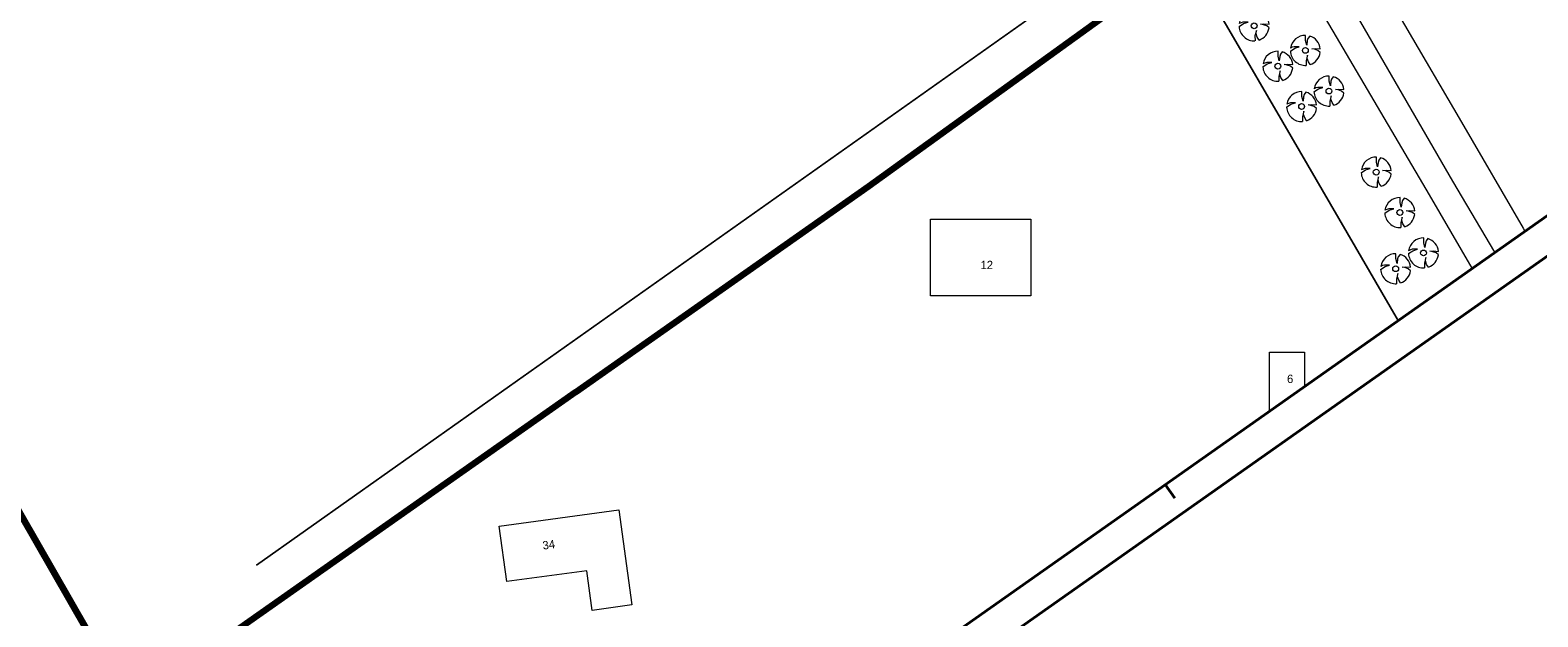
# Model space of a CAD drawing. Header units: metres. Extents: x 149090 to 149776, y 485756 to 486362.
# Tile 10 of 93: x 149431 to 149657, y 485982 to 486070. Entities that reach past the tile are written whole.
import ezdxf

# ---------------------------------------------------------------- set-up
doc = ezdxf.new("R2010")
doc.units = ezdxf.units.M
doc.header["$MEASUREMENT"] = 0
doc.layers.add('BWR-alg-raster boundary', color=151, linetype='Continuous', lineweight=13, plot=False)
for name, color, linetype, lineweight in [('BWR-best-situatie', 2, 'Continuous', 13), ('TOP-L-topo objecten punt', 7, 'Continuous', 0), ('TOP-L-topo objecten vlak', 7, 'Continuous', 0), ('TOP-T-topo huisnummering naamgeving', 7, 'Continuous', 0), ('WVB-alg-onderhoek', 7, 'Continuous', 30)]:
    doc.layers.add(name, color=color, linetype=linetype, lineweight=lineweight)
doc.styles.add('Style-INTL_ISO', font='INTL_ISO.shx')

# ---------------------------------------------------------------- blocks, each defined once
blk = doc.blocks.new('BBOOM')
at = {"layer": 'BWR-best-situatie'}
for p, q in [((-0.9, -0.042), (-0.637, 0.135)), ((-0.787, 0.185), (-0.89, 0.134)), ((-0.67, 0.217), (-0.787, 0.185)), ((-0.368, 0.218), (-0.67, 0.217)), ((-0.637, 0.135), (-0.368, 0.218)), ((0.016, 0.603), (0.016, 0.9)), ((0.016, 0.804), (0.016, 0.871)), ((0.083, 0.318), (0.016, 0.603)), ((0.116, 0.586), (0.083, 0.318)), ((0.15, 0.72), (0.116, 0.586)), ((0.26, 0.861), (0.15, 0.72)), ((0.384, 0.1), (0.586, 0.117)), ((0.551, 0.067), (0.384, 0.1)), ((0.752, 0), (0.551, 0.067)), ((0.586, 0.117), (0.895, 0.092)), ((0.89, -0.121), (0.752, 0)), ((0.133, -0.283), (0.05, -0.603)), ((0.05, -0.603), (0.051, -0.899)), ((0.116, -0.484), (0.133, -0.283)), ((0.184, -0.685), (0.116, -0.484)), ((0.293, -0.851), (0.184, -0.685))]:
    blk.add_line(p, q, dxfattribs=at)
blk.add_circle((0, 0), 0.174, dxfattribs=at)
for start, end in [(88.94952, 171.4867), (5.84469, 73.16138), (182.63746, 273.2485), (289.06871, 352.19696)]:
    blk.add_arc((-0.001, 0), 0.9, start, end, dxfattribs=at)

msp = doc.modelspace()

# ---------------------------------------------------------------- linework, layer by layer
at = {"layer": 'BWR-alg-raster boundary', "lineweight": 106}
msp.add_line((149446.137, 485969.211), (149333.779, 486164.935), dxfattribs=at)
at = {"layer": 'BWR-alg-raster boundary', "lineweight": 106, "flags": 128}
for points in [[(149603.461, 486080.774), (149556.717, 486046.955), (149512.851, 486016.115)], [(149512.851, 486016.115), (149512.838, 486016.106), (149476.734, 485990.723)], [(149476.734, 485990.723), (149446.137, 485969.211)]]:
    msp.add_lwpolyline(points, dxfattribs=at)
at = {"layer": 'TOP-L-topo objecten vlak', "color": 7, "linetype": 'Continuous', "lineweight": 0}
msp.add_line((149465.038, 485990.159), (149594.76, 486082.07), dxfattribs=at)
at = {"layer": 'TOP-L-topo objecten vlak', "color": 7, "linetype": 'Continuous', "lineweight": 0, "flags": 128}
for points in [[(149650.49, 486037.089), (149644.22, 486047.77), (149612.623, 486102.457), (149610.93, 486106.645), (149601.509, 486123.36), (149599.205, 486125.41), (149594.564, 486133.462), (149587.181, 486146.28), (149578.223, 486161.841), (149564.498, 486185.698), (149557.637, 486197.63), (149550.211, 486210.551), (149541.595, 486225.548), (149534.795, 486237.332), (149528.574, 486248.156), (149520.611, 486262.072), (149515.773, 486270.561), (149508.397, 486283.55), (149506.57, 486286.782)], [(149503.413, 486284.556), (149511.01, 486271.114), (149519.667, 486255.787), (149525.768, 486244.98), (149530.793, 486236.078), (149537.809, 486223.641), (149542.473, 486215.558), (149550.575, 486201.504), (149556.777, 486190.734), (149561.86, 486181.902), (149567.877, 486171.439), (149574.175, 486160.478), (149583.997, 486143.367), (149590.921, 486131.291), (149595.236, 486123.36), (149596.827, 486119.365), (149605.458, 486104.214), (149607.527, 486102.093), (149640.65, 486045.69), (149647.08, 486034.684)], [(149513.651, 486238.678), (149520.18, 486227.1), (149525.765, 486217.234), (149532.032, 486206.201), (149537.233, 486197.078), (149542.678, 486187.557), (149549.112, 486176.345), (149554.418, 486167.133), (149561.373, 486155.101), (149566.124, 486146.909), (149572.215, 486136.441), (149577.993, 486126.538), (149582.18, 486119.358), (149594.085, 486098.935), (149602.811, 486083.954), (149604.18, 486081.603), (149604.433, 486081.168), (149611.016, 486069.859), (149618.727, 486056.604), (149629.635, 486037.843), (149635.732, 486027.35), (149636.007, 486026.876)], [(149351.974, 485953.501), (149318.422, 486000), (149305.08, 486018.49), (149536.85, 486182.07), (149594.76, 486082.07), (149465.038, 485990.159)], [(149576.558, 486175.528), (149583.695, 486163.091), (149592.022, 486148.613), (149596.672, 486140.587), (149605.817, 486124.815), (149612.452, 486113.381), (149618.355, 486103.218), (149627.391, 486087.673), (149636.997, 486071.166), (149645.487, 486056.594), (149654.746, 486040.716), (149655.005, 486040.272)], [(149603.2, 486080.894), (149556.572, 486047.159), (149468.505, 485985.243)], [(149636.007, 486026.876), (149635.732, 486027.35), (149629.635, 486037.843), (149618.727, 486056.604), (149611.016, 486069.859), (149604.433, 486081.168), (149604.18, 486081.603)], [(149580.99, 486042.06), (149580.99, 486030.56), (149565.99, 486030.56), (149565.99, 486042.06), (149580.99, 486042.06)], [(149616.76, 486013.303), (149616.76, 486022.09), (149622.01, 486022.09), (149622.01, 486017.005)], [(149515.326, 485983.403), (149514.515, 485989.348), (149502.526, 485987.714), (149501.394, 485996.017), (149519.329, 485998.462), (149521.271, 485984.213), (149515.326, 485983.403)]]:
    msp.add_lwpolyline(points, dxfattribs=at)
at = {"layer": 'WVB-alg-onderhoek', "lineweight": 40}
for p, q in [((149260.76, 485756.145), (149775.623, 486119.21)), ((149602.561, 486000.232), (149601.121, 486002.275))]:
    msp.add_line(p, q, dxfattribs=at)
at = {"layer": 'WVB-alg-onderhoek', "lineweight": 40, "flags": 128}
msp.add_lwpolyline([(149266.051, 485765.994), (149768.655, 486120.415), (149603.259, 486354.964), (149100.655, 486000.543)], close=True, dxfattribs=at)

# ---------------------------------------------------------------- block references
at = {"layer": 'TOP-L-topo objecten punt', "color": 7, "linetype": 'Continuous', "lineweight": 0, "xscale": 2.5, "yscale": 2.5, "zscale": 2.5}
for p in [(149614.458, 486071.031), (149622.126, 486067.348), (149618.012, 486064.984), (149625.663, 486061.254), (149621.566, 486058.937), (149632.74, 486049.103), (149636.28, 486043.046), (149639.82, 486036.989), (149635.65, 486034.62)]:
    msp.add_blockref('BBOOM', p, dxfattribs=at)

# ---------------------------------------------------------------- texts
at = {"layer": 'TOP-T-topo huisnummering naamgeving', "color": 7, "linetype": 'Continuous', "lineweight": 0, "style": 'Style-INTL_ISO'}
for s, p in [('12', (149573.49, 486034.56)), ('6', (149619.385, 486017.485))]:
    msp.add_text(s, height=1.25, dxfattribs=at).set_placement(p)
msp.add_text('34', height=1.25, rotation=7.8, dxfattribs=at).set_placement((149507.98, 485992.494))

doc.saveas('drawing.dxf')
